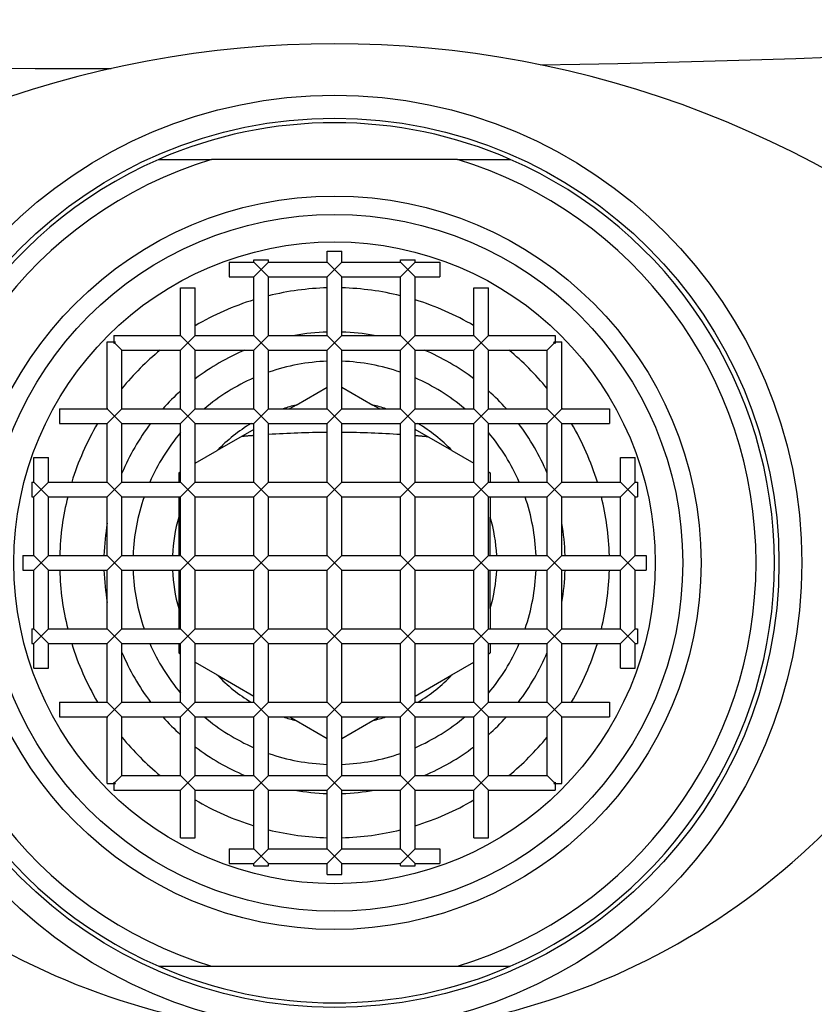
# Model space of a CAD drawing. Header units: millimetres. Extents: x 41.661 to 41.712, y 46.425 to 46.548.
# Tile 1 of 2: x 41.678 to 41.7, y 46.479 to 46.506. Entities that reach past the tile are written whole.
import ezdxf

# ---------------------------------------------------------------- set-up
doc = ezdxf.new("R2010")
doc.units = ezdxf.units.MM
doc.layers.add('SANINDUSA', color=3, linetype='Continuous')

msp = doc.modelspace()

# ---------------------------------------------------------------- linework, layer by layer
at = {"layer": 'SANINDUSA'}
for p, q in [((41.68184606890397, 46.50220964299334), (41.68328779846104, 46.50220964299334)), ((41.68999600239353, 46.50220964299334), (41.68328779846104, 46.50220964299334)), ((41.68999600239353, 46.50220964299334), (41.6914377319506, 46.50220964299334)), ((41.68644190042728, 46.49940964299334), (41.68644190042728, 46.49970964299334)), ((41.68644190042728, 46.49970964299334), (41.68684190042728, 46.49970964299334)), ((41.68684190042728, 46.49940964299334), (41.68684190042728, 46.49970964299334)), ((41.68376961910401, 46.49940964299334), (41.68444190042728, 46.49940964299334)), ((41.68376961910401, 46.49940964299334), (41.68376961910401, 46.49900964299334)), ((41.68444190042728, 46.49940964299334), (41.68444190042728, 46.49947099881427)), ((41.68444190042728, 46.49947099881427), (41.68484190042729, 46.49947099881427)), ((41.68464190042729, 46.49920964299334), (41.68444190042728, 46.49940964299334)), ((41.68484190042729, 46.49940964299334), (41.68464190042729, 46.49920964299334)), ((41.68484190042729, 46.49940964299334), (41.68484190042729, 46.49947099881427)), ((41.68484190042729, 46.49940964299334), (41.68644190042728, 46.49940964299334)), ((41.68664190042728, 46.49920964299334), (41.68644190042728, 46.49940964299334)), ((41.68684190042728, 46.49940964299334), (41.68664190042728, 46.49920964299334)), ((41.68684190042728, 46.49940964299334), (41.68844190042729, 46.49940964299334)), ((41.68844190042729, 46.49940964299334), (41.68844190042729, 46.49947099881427)), ((41.68844190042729, 46.49947099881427), (41.68884190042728, 46.49947099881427)), ((41.68864190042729, 46.49920964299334), (41.68844190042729, 46.49940964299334)), ((41.68884190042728, 46.49940964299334), (41.68864190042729, 46.49920964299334)), ((41.68884190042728, 46.49940964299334), (41.68884190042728, 46.49947099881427)), ((41.68884190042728, 46.49940964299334), (41.68951418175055, 46.49940964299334)), ((41.68951418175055, 46.49940964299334), (41.68951418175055, 46.49900964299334)), ((41.68444190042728, 46.49900964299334), (41.68464190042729, 46.49920964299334)), ((41.68464190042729, 46.49920964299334), (41.68484190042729, 46.49900964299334)), ((41.68644190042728, 46.49900964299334), (41.68664190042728, 46.49920964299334)), ((41.68664190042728, 46.49920964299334), (41.68684190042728, 46.49900964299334)), ((41.68844190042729, 46.49900964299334), (41.68864190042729, 46.49920964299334)), ((41.68864190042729, 46.49920964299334), (41.68884190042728, 46.49900964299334)), ((41.68376961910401, 46.49900964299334), (41.68444190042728, 46.49900964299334)), ((41.68444190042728, 46.49740964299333), (41.68444190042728, 46.49900964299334)), ((41.68484190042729, 46.49900964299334), (41.68644190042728, 46.49900964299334)), ((41.68484190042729, 46.49740964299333), (41.68484190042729, 46.49900964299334)), ((41.68644190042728, 46.49740964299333), (41.68644190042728, 46.49900964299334)), ((41.68684190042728, 46.49900964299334), (41.68844190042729, 46.49900964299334)), ((41.68684190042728, 46.49740964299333), (41.68684190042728, 46.49900964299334)), ((41.68844190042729, 46.49740964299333), (41.68844190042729, 46.49900964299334)), ((41.68884190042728, 46.49900964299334), (41.68951418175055, 46.49900964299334)), ((41.68884190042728, 46.49740964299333), (41.68884190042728, 46.49900964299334)), ((41.68244190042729, 46.49740964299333), (41.68244190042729, 46.49870964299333)), ((41.68244190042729, 46.49870964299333), (41.68284190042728, 46.49870964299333)), ((41.68284190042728, 46.49740964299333), (41.68284190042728, 46.49870964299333)), ((41.69044190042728, 46.49740964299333), (41.69044190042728, 46.49870964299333)), ((41.69044190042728, 46.49870964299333), (41.69084190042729, 46.49870964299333)), ((41.69084190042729, 46.49740964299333), (41.69084190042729, 46.49870964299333)), ((41.68044190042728, 46.49540964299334), (41.68044190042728, 46.49723044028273)), ((41.68044190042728, 46.49723044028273), (41.68062110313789, 46.49723044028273)), ((41.68062110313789, 46.49740964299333), (41.68244190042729, 46.49740964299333)), ((41.68062110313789, 46.49740964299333), (41.68062110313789, 46.49723044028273)), ((41.68064190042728, 46.49720964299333), (41.68062110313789, 46.49723044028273)), ((41.68062110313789, 46.49723044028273), (41.68062110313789, 46.49718884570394)), ((41.68062110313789, 46.49723044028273), (41.68066269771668, 46.49723044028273)), ((41.68062110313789, 46.49718884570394), (41.68064190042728, 46.49720964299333)), ((41.68066269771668, 46.49723044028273), (41.68064190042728, 46.49720964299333)), ((41.68064190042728, 46.49720964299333), (41.68084190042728, 46.49700964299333)), ((41.68264190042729, 46.49720964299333), (41.68244190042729, 46.49740964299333)), ((41.68244190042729, 46.49700964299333), (41.68264190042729, 46.49720964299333)), ((41.68284190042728, 46.49740964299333), (41.68264190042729, 46.49720964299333)), ((41.68264190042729, 46.49720964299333), (41.68284190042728, 46.49700964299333)), ((41.68284190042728, 46.49740964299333), (41.68444190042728, 46.49740964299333)), ((41.68464190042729, 46.49720964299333), (41.68444190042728, 46.49740964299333)), ((41.68444190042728, 46.49700964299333), (41.68464190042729, 46.49720964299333)), ((41.68484190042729, 46.49740964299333), (41.68464190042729, 46.49720964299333)), ((41.68464190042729, 46.49720964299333), (41.68484190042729, 46.49700964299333)), ((41.68484190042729, 46.49740964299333), (41.68644190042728, 46.49740964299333)), ((41.68664190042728, 46.49720964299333), (41.68644190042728, 46.49740964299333)), ((41.68644190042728, 46.49700964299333), (41.68664190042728, 46.49720964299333)), ((41.68684190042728, 46.49740964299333), (41.68664190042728, 46.49720964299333)), ((41.68664190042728, 46.49720964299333), (41.68684190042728, 46.49700964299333)), ((41.68684190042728, 46.49740964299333), (41.68844190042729, 46.49740964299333)), ((41.68864190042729, 46.49720964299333), (41.68844190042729, 46.49740964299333)), ((41.68844190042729, 46.49700964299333), (41.68864190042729, 46.49720964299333)), ((41.68884190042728, 46.49740964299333), (41.68864190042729, 46.49720964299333)), ((41.68864190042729, 46.49720964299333), (41.68884190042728, 46.49700964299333)), ((41.68884190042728, 46.49740964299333), (41.69044190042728, 46.49740964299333)), ((41.69064190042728, 46.49720964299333), (41.69044190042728, 46.49740964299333)), ((41.69044190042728, 46.49700964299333), (41.69064190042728, 46.49720964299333)), ((41.69084190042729, 46.49740964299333), (41.69064190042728, 46.49720964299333)), ((41.69064190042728, 46.49720964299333), (41.69084190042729, 46.49700964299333)), ((41.69084190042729, 46.49740964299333), (41.69266269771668, 46.49740964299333)), ((41.69244190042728, 46.49700964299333), (41.69264190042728, 46.49720964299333)), ((41.69264190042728, 46.49720964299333), (41.69262110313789, 46.49723044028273)), ((41.69262110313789, 46.49723044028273), (41.69266269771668, 46.49723044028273)), ((41.69266269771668, 46.49723044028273), (41.69264190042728, 46.49720964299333)), ((41.69264190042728, 46.49720964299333), (41.69266269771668, 46.49718884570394)), ((41.69266269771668, 46.49740964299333), (41.69266269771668, 46.49723044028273)), ((41.69266269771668, 46.49723044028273), (41.69266269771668, 46.49718884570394)), ((41.69266269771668, 46.49723044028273), (41.69284190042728, 46.49723044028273)), ((41.69284190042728, 46.49540964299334), (41.69284190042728, 46.49723044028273)), ((41.68084190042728, 46.49700964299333), (41.68244190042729, 46.49700964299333)), ((41.68084190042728, 46.49540964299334), (41.68084190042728, 46.49700964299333)), ((41.68244190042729, 46.49540964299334), (41.68244190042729, 46.49700964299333)), ((41.68284190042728, 46.49700964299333), (41.68444190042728, 46.49700964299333)), ((41.68284190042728, 46.49540964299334), (41.68284190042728, 46.49700964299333)), ((41.68444190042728, 46.49540964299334), (41.68444190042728, 46.49700964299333)), ((41.68484190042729, 46.49700964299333), (41.68644190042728, 46.49700964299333)), ((41.68484190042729, 46.49540964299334), (41.68484190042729, 46.49700964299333)), ((41.68644190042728, 46.49540964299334), (41.68644190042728, 46.49700964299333)), ((41.68684190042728, 46.49700964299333), (41.68844190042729, 46.49700964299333)), ((41.68684190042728, 46.49540964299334), (41.68684190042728, 46.49700964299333)), ((41.68844190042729, 46.49540964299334), (41.68844190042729, 46.49700964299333)), ((41.68884190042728, 46.49700964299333), (41.69044190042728, 46.49700964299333)), ((41.68884190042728, 46.49540964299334), (41.68884190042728, 46.49700964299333)), ((41.69044190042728, 46.49540964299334), (41.69044190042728, 46.49700964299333)), ((41.69084190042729, 46.49700964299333), (41.69244190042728, 46.49700964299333)), ((41.69084190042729, 46.49540964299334), (41.69084190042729, 46.49700964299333)), ((41.69244190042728, 46.49540964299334), (41.69244190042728, 46.49700964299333)), ((41.68559386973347, 46.49551203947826), (41.68644190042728, 46.49600165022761)), ((41.68684190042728, 46.49600165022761), (41.6876899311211, 46.49551203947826)), ((41.67914190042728, 46.49540964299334), (41.68044190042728, 46.49540964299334)), ((41.67914190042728, 46.49540964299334), (41.67914190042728, 46.49500964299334)), ((41.68064190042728, 46.49520964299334), (41.68044190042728, 46.49540964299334)), ((41.68084190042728, 46.49540964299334), (41.68064190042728, 46.49520964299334)), ((41.68084190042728, 46.49540964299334), (41.68244190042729, 46.49540964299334)), ((41.68264190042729, 46.49520964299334), (41.68244190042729, 46.49540964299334)), ((41.68284190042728, 46.49540964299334), (41.68264190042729, 46.49520964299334)), ((41.68284190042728, 46.49540964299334), (41.68444190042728, 46.49540964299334)), ((41.68464190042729, 46.49520964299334), (41.68444190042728, 46.49540964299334)), ((41.68484190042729, 46.49540964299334), (41.68464190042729, 46.49520964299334)), ((41.68484190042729, 46.49540964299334), (41.68644190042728, 46.49540964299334)), ((41.68559386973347, 46.49551203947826), (41.68541651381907, 46.49540964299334)), ((41.68664190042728, 46.49520964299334), (41.68644190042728, 46.49540964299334)), ((41.68684190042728, 46.49540964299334), (41.68664190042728, 46.49520964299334)), ((41.68684190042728, 46.49540964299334), (41.68844190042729, 46.49540964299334)), ((41.68786728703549, 46.49540964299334), (41.6876899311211, 46.49551203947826)), ((41.68864190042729, 46.49520964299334), (41.68844190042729, 46.49540964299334)), ((41.68884190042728, 46.49540964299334), (41.68864190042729, 46.49520964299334)), ((41.68884190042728, 46.49540964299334), (41.69044190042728, 46.49540964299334)), ((41.69064190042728, 46.49520964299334), (41.69044190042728, 46.49540964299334)), ((41.69084190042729, 46.49540964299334), (41.69064190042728, 46.49520964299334)), ((41.69084190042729, 46.49540964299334), (41.69244190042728, 46.49540964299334)), ((41.69264190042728, 46.49520964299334), (41.69244190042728, 46.49540964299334)), ((41.69284190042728, 46.49540964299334), (41.69264190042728, 46.49520964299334)), ((41.69284190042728, 46.49540964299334), (41.69414190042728, 46.49540964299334)), ((41.69414190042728, 46.49540964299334), (41.69414190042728, 46.49500964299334)), ((41.68044190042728, 46.49500964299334), (41.68064190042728, 46.49520964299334)), ((41.68064190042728, 46.49520964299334), (41.68084190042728, 46.49500964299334)), ((41.68244190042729, 46.49500964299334), (41.68264190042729, 46.49520964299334)), ((41.68264190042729, 46.49520964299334), (41.68284190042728, 46.49500964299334)), ((41.68444190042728, 46.49500964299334), (41.68464190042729, 46.49520964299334)), ((41.68464190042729, 46.49520964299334), (41.68484190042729, 46.49500964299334)), ((41.68644190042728, 46.49500964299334), (41.68664190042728, 46.49520964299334)), ((41.68664190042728, 46.49520964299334), (41.68684190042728, 46.49500964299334)), ((41.68844190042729, 46.49500964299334), (41.68864190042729, 46.49520964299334)), ((41.68864190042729, 46.49520964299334), (41.68884190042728, 46.49500964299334)), ((41.69044190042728, 46.49500964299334), (41.69064190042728, 46.49520964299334)), ((41.69064190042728, 46.49520964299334), (41.69084190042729, 46.49500964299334)), ((41.69244190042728, 46.49500964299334), (41.69264190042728, 46.49520964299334)), ((41.69264190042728, 46.49520964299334), (41.69284190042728, 46.49500964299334)), ((41.67914190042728, 46.49500964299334), (41.68044190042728, 46.49500964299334)), ((41.68044190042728, 46.49340964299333), (41.68044190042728, 46.49500964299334)), ((41.68084190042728, 46.49500964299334), (41.68244190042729, 46.49500964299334)), ((41.68084190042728, 46.49340964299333), (41.68084190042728, 46.49500964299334)), ((41.68244190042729, 46.49340964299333), (41.68244190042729, 46.49500964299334)), ((41.68284190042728, 46.49500964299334), (41.68444190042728, 46.49500964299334)), ((41.68284190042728, 46.49340964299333), (41.68284190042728, 46.49500964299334)), ((41.68444190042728, 46.49484694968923), (41.6834399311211, 46.49426846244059)), ((41.68444190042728, 46.49340964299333), (41.68444190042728, 46.49500964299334)), ((41.68484190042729, 46.49500964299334), (41.68644190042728, 46.49500964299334)), ((41.68484190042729, 46.49340964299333), (41.68484190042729, 46.49500964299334)), ((41.68644190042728, 46.49340964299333), (41.68644190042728, 46.49500964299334)), ((41.68684190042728, 46.49500964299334), (41.68844190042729, 46.49500964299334)), ((41.68684190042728, 46.49340964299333), (41.68684190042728, 46.49500964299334)), ((41.68844190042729, 46.49340964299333), (41.68844190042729, 46.49500964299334)), ((41.68884190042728, 46.49500964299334), (41.69044190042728, 46.49500964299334)), ((41.68884190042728, 46.49340964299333), (41.68884190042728, 46.49500964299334)), ((41.68984386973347, 46.49426846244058), (41.68884190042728, 46.49484694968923)), ((41.69044190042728, 46.49340964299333), (41.69044190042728, 46.49500964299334)), ((41.69084190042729, 46.49500964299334), (41.69244190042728, 46.49500964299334)), ((41.69084190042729, 46.49340964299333), (41.69084190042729, 46.49500964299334)), ((41.69244190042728, 46.49340964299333), (41.69244190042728, 46.49500964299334)), ((41.69284190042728, 46.49500964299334), (41.69414190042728, 46.49500964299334)), ((41.69284190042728, 46.49340964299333), (41.69284190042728, 46.49500964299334)), ((41.68284190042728, 46.49392318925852), (41.6834399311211, 46.49426846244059)), ((41.68984386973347, 46.49426846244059), (41.69044190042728, 46.49392318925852)), ((41.67844190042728, 46.49340964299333), (41.67844190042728, 46.4940819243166)), ((41.67844190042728, 46.4940819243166), (41.67884190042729, 46.4940819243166)), ((41.67884190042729, 46.49340964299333), (41.67884190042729, 46.4940819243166)), ((41.69444190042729, 46.49340964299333), (41.69444190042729, 46.4940819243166)), ((41.69444190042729, 46.4940819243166), (41.69484190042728, 46.4940819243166)), ((41.69484190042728, 46.49340964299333), (41.69484190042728, 46.4940819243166)), ((41.68239190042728, 46.49366338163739), (41.68244190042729, 46.49369224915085)), ((41.68239190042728, 46.49366338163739), (41.68239190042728, 46.49340964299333)), ((41.69084190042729, 46.49369224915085), (41.69089190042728, 46.49366338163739)), ((41.69089190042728, 46.49366338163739), (41.69089190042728, 46.49340964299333)), ((41.67838054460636, 46.49340964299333), (41.67844190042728, 46.49340964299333)), ((41.67838054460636, 46.49340964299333), (41.67838054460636, 46.49300964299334)), ((41.67864190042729, 46.49320964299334), (41.67844190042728, 46.49340964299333)), ((41.67844190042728, 46.49300964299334), (41.67864190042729, 46.49320964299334)), ((41.67884190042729, 46.49340964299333), (41.67864190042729, 46.49320964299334)), ((41.67864190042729, 46.49320964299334), (41.67884190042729, 46.49300964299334)), ((41.67884190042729, 46.49340964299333), (41.68044190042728, 46.49340964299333)), ((41.68064190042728, 46.49320964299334), (41.68044190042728, 46.49340964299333)), ((41.68044190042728, 46.49300964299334), (41.68064190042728, 46.49320964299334)), ((41.68084190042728, 46.49340964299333), (41.68064190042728, 46.49320964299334)), ((41.68064190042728, 46.49320964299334), (41.68084190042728, 46.49300964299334)), ((41.68084190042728, 46.49340964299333), (41.68244190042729, 46.49340964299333)), ((41.68264190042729, 46.49320964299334), (41.68244190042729, 46.49340964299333)), ((41.68244190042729, 46.49300964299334), (41.68264190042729, 46.49320964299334)), ((41.68284190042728, 46.49340964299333), (41.68264190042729, 46.49320964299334)), ((41.68264190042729, 46.49320964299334), (41.68284190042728, 46.49300964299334)), ((41.68284190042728, 46.49340964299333), (41.68444190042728, 46.49340964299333)), ((41.68464190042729, 46.49320964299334), (41.68444190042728, 46.49340964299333)), ((41.68444190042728, 46.49300964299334), (41.68464190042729, 46.49320964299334)), ((41.68484190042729, 46.49340964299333), (41.68464190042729, 46.49320964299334)), ((41.68464190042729, 46.49320964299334), (41.68484190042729, 46.49300964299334)), ((41.68484190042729, 46.49340964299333), (41.68644190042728, 46.49340964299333)), ((41.68664190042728, 46.49320964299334), (41.68644190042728, 46.49340964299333)), ((41.68644190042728, 46.49300964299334), (41.68664190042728, 46.49320964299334)), ((41.68684190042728, 46.49340964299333), (41.68664190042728, 46.49320964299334)), ((41.68664190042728, 46.49320964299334), (41.68684190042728, 46.49300964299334)), ((41.68684190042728, 46.49340964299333), (41.68844190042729, 46.49340964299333)), ((41.68864190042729, 46.49320964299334), (41.68844190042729, 46.49340964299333)), ((41.68844190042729, 46.49300964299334), (41.68864190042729, 46.49320964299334)), ((41.68884190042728, 46.49340964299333), (41.68864190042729, 46.49320964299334)), ((41.68864190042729, 46.49320964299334), (41.68884190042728, 46.49300964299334)), ((41.68884190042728, 46.49340964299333), (41.69044190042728, 46.49340964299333)), ((41.69064190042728, 46.49320964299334), (41.69044190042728, 46.49340964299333)), ((41.69044190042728, 46.49300964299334), (41.69064190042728, 46.49320964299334)), ((41.69084190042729, 46.49340964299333), (41.69064190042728, 46.49320964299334)), ((41.69064190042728, 46.49320964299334), (41.69084190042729, 46.49300964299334)), ((41.69084190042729, 46.49340964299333), (41.69244190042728, 46.49340964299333)), ((41.69264190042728, 46.49320964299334), (41.69244190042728, 46.49340964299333)), ((41.69244190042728, 46.49300964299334), (41.69264190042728, 46.49320964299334)), ((41.69284190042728, 46.49340964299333), (41.69264190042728, 46.49320964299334)), ((41.69264190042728, 46.49320964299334), (41.69284190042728, 46.49300964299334)), ((41.69284190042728, 46.49340964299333), (41.69444190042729, 46.49340964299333)), ((41.69464190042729, 46.49320964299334), (41.69444190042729, 46.49340964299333)), ((41.69444190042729, 46.49300964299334), (41.69464190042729, 46.49320964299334)), ((41.69484190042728, 46.49340964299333), (41.69464190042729, 46.49320964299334)), ((41.69464190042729, 46.49320964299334), (41.69484190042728, 46.49300964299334)), ((41.69484190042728, 46.49340964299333), (41.69490325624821, 46.49340964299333)), ((41.69490325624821, 46.49340964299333), (41.69490325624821, 46.49300964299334)), ((41.67838054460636, 46.49300964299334), (41.67844190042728, 46.49300964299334)), ((41.67844190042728, 46.49140964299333), (41.67844190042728, 46.49300964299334)), ((41.67884190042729, 46.49300964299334), (41.68044190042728, 46.49300964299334)), ((41.67884190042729, 46.49140964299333), (41.67884190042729, 46.49300964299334)), ((41.68044190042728, 46.49140964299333), (41.68044190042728, 46.49300964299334)), ((41.68084190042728, 46.49300964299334), (41.68244190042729, 46.49300964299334)), ((41.68084190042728, 46.49140964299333), (41.68084190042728, 46.49300964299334)), ((41.68239190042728, 46.49300964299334), (41.68239190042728, 46.49245322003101)), ((41.68244190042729, 46.49140964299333), (41.68244190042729, 46.49300964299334)), ((41.68284190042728, 46.49300964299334), (41.68444190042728, 46.49300964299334)), ((41.68284190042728, 46.49140964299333), (41.68284190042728, 46.49300964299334)), ((41.68444190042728, 46.49140964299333), (41.68444190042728, 46.49300964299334)), ((41.68484190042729, 46.49300964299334), (41.68644190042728, 46.49300964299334)), ((41.68484190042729, 46.49140964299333), (41.68484190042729, 46.49300964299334)), ((41.68644190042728, 46.49140964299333), (41.68644190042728, 46.49300964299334)), ((41.68684190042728, 46.49300964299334), (41.68844190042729, 46.49300964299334)), ((41.68684190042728, 46.49140964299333), (41.68684190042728, 46.49300964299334)), ((41.68844190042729, 46.49140964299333), (41.68844190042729, 46.49300964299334)), ((41.68884190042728, 46.49300964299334), (41.69044190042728, 46.49300964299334)), ((41.68884190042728, 46.49140964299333), (41.68884190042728, 46.49300964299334)), ((41.69044190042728, 46.49140964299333), (41.69044190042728, 46.49300964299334)), ((41.69084190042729, 46.49300964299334), (41.69244190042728, 46.49300964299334)), ((41.69084190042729, 46.49140964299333), (41.69084190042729, 46.49300964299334)), ((41.69089190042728, 46.49300964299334), (41.69089190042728, 46.492453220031)), ((41.69244190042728, 46.49140964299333), (41.69244190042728, 46.49300964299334)), ((41.69284190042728, 46.49300964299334), (41.69444190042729, 46.49300964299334)), ((41.69284190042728, 46.49140964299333), (41.69284190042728, 46.49300964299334)), ((41.69444190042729, 46.49140964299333), (41.69444190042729, 46.49300964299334)), ((41.69484190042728, 46.49300964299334), (41.69490325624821, 46.49300964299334)), ((41.69484190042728, 46.49140964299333), (41.69484190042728, 46.49300964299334)), ((41.68239190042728, 46.492453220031), (41.68239190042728, 46.49140964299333)), ((41.69089190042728, 46.49140964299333), (41.69089190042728, 46.492453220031)), ((41.67814190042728, 46.49140964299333), (41.67844190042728, 46.49140964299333)), ((41.67814190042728, 46.49140964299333), (41.67814190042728, 46.49100964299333)), ((41.67864190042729, 46.49120964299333), (41.67844190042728, 46.49140964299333)), ((41.67884190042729, 46.49140964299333), (41.67864190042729, 46.49120964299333)), ((41.67884190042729, 46.49140964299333), (41.68044190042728, 46.49140964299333)), ((41.68064190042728, 46.49120964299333), (41.68044190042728, 46.49140964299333)), ((41.68084190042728, 46.49140964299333), (41.68064190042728, 46.49120964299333)), ((41.68084190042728, 46.49140964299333), (41.68244190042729, 46.49140964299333)), ((41.68264190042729, 46.49120964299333), (41.68244190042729, 46.49140964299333)), ((41.68284190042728, 46.49140964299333), (41.68264190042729, 46.49120964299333)), ((41.68284190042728, 46.49140964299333), (41.68444190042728, 46.49140964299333)), ((41.68464190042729, 46.49120964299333), (41.68444190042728, 46.49140964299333)), ((41.68484190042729, 46.49140964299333), (41.68464190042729, 46.49120964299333)), ((41.68484190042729, 46.49140964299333), (41.68644190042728, 46.49140964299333)), ((41.68664190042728, 46.49120964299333), (41.68644190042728, 46.49140964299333)), ((41.68684190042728, 46.49140964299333), (41.68664190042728, 46.49120964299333)), ((41.68684190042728, 46.49140964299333), (41.68844190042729, 46.49140964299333)), ((41.68864190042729, 46.49120964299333), (41.68844190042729, 46.49140964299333)), ((41.68884190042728, 46.49140964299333), (41.68864190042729, 46.49120964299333)), ((41.68884190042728, 46.49140964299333), (41.69044190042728, 46.49140964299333)), ((41.69064190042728, 46.49120964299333), (41.69044190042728, 46.49140964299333)), ((41.69084190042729, 46.49140964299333), (41.69064190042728, 46.49120964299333)), ((41.69084190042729, 46.49140964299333), (41.69244190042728, 46.49140964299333)), ((41.69264190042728, 46.49120964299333), (41.69244190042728, 46.49140964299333)), ((41.69284190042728, 46.49140964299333), (41.69264190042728, 46.49120964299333)), ((41.69284190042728, 46.49140964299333), (41.69444190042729, 46.49140964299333)), ((41.69464190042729, 46.49120964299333), (41.69444190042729, 46.49140964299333)), ((41.69484190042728, 46.49140964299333), (41.69464190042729, 46.49120964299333)), ((41.69484190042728, 46.49140964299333), (41.69514190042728, 46.49140964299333)), ((41.69514190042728, 46.49140964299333), (41.69514190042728, 46.49100964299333)), ((41.67844190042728, 46.49100964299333), (41.67864190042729, 46.49120964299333)), ((41.67864190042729, 46.49120964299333), (41.67884190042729, 46.49100964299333)), ((41.68044190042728, 46.49100964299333), (41.68064190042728, 46.49120964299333)), ((41.68064190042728, 46.49120964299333), (41.68084190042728, 46.49100964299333)), ((41.68244190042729, 46.49100964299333), (41.68264190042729, 46.49120964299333)), ((41.68264190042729, 46.49120964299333), (41.68284190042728, 46.49100964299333)), ((41.68444190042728, 46.49100964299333), (41.68464190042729, 46.49120964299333)), ((41.68464190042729, 46.49120964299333), (41.68484190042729, 46.49100964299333)), ((41.68644190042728, 46.49100964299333), (41.68664190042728, 46.49120964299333)), ((41.68664190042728, 46.49120964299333), (41.68684190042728, 46.49100964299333)), ((41.68844190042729, 46.49100964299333), (41.68864190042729, 46.49120964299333)), ((41.68864190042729, 46.49120964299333), (41.68884190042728, 46.49100964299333)), ((41.69044190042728, 46.49100964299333), (41.69064190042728, 46.49120964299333)), ((41.69064190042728, 46.49120964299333), (41.69084190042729, 46.49100964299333)), ((41.69244190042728, 46.49100964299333), (41.69264190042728, 46.49120964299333)), ((41.69264190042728, 46.49120964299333), (41.69284190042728, 46.49100964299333)), ((41.69444190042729, 46.49100964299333), (41.69464190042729, 46.49120964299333)), ((41.69464190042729, 46.49120964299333), (41.69484190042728, 46.49100964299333)), ((41.67814190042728, 46.49100964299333), (41.67844190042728, 46.49100964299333)), ((41.67844190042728, 46.48940964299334), (41.67844190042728, 46.49100964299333)), ((41.67884190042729, 46.49100964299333), (41.68044190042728, 46.49100964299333)), ((41.67884190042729, 46.48940964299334), (41.67884190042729, 46.49100964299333)), ((41.68044190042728, 46.48940964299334), (41.68044190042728, 46.49100964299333)), ((41.68084190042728, 46.49100964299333), (41.68244190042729, 46.49100964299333)), ((41.68084190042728, 46.48940964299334), (41.68084190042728, 46.49100964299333)), ((41.68239190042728, 46.49100964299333), (41.68239190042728, 46.48996606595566)), ((41.68244190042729, 46.48940964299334), (41.68244190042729, 46.49100964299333)), ((41.68284190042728, 46.49100964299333), (41.68444190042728, 46.49100964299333)), ((41.68284190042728, 46.48940964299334), (41.68284190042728, 46.49100964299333)), ((41.68444190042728, 46.48940964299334), (41.68444190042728, 46.49100964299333)), ((41.68484190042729, 46.49100964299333), (41.68644190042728, 46.49100964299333)), ((41.68484190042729, 46.48940964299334), (41.68484190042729, 46.49100964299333)), ((41.68644190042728, 46.48940964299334), (41.68644190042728, 46.49100964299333)), ((41.68684190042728, 46.49100964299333), (41.68844190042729, 46.49100964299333)), ((41.68684190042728, 46.48940964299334), (41.68684190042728, 46.49100964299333)), ((41.68844190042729, 46.48940964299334), (41.68844190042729, 46.49100964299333)), ((41.68884190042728, 46.49100964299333), (41.69044190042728, 46.49100964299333)), ((41.68884190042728, 46.48940964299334), (41.68884190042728, 46.49100964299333)), ((41.69044190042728, 46.48940964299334), (41.69044190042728, 46.49100964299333)), ((41.69084190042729, 46.49100964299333), (41.69244190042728, 46.49100964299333)), ((41.69084190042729, 46.48940964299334), (41.69084190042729, 46.49100964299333)), ((41.69089190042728, 46.48996606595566), (41.69089190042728, 46.49100964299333)), ((41.69244190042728, 46.48940964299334), (41.69244190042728, 46.49100964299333)), ((41.69284190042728, 46.49100964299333), (41.69444190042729, 46.49100964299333)), ((41.69284190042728, 46.48940964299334), (41.69284190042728, 46.49100964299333)), ((41.69444190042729, 46.48940964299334), (41.69444190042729, 46.49100964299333)), ((41.69484190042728, 46.49100964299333), (41.69514190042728, 46.49100964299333)), ((41.69484190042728, 46.48940964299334), (41.69484190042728, 46.49100964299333)), ((41.68239190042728, 46.48996606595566), (41.68239190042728, 46.48940964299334)), ((41.69089190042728, 46.48996606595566), (41.69089190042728, 46.48940964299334)), ((41.67838054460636, 46.48940964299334), (41.67844190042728, 46.48940964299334)), ((41.67838054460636, 46.48940964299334), (41.67838054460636, 46.48900964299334)), ((41.67864190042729, 46.48920964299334), (41.67844190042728, 46.48940964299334)), ((41.67844190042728, 46.48900964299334), (41.67864190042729, 46.48920964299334)), ((41.67884190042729, 46.48940964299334), (41.67864190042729, 46.48920964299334)), ((41.67864190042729, 46.48920964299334), (41.67884190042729, 46.48900964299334)), ((41.67884190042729, 46.48940964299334), (41.68044190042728, 46.48940964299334)), ((41.68064190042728, 46.48920964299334), (41.68044190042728, 46.48940964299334)), ((41.68044190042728, 46.48900964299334), (41.68064190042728, 46.48920964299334)), ((41.68084190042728, 46.48940964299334), (41.68064190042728, 46.48920964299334)), ((41.68064190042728, 46.48920964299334), (41.68084190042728, 46.48900964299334)), ((41.68084190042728, 46.48940964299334), (41.68244190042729, 46.48940964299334)), ((41.68264190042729, 46.48920964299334), (41.68244190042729, 46.48940964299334)), ((41.68244190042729, 46.48900964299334), (41.68264190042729, 46.48920964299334)), ((41.68284190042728, 46.48940964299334), (41.68264190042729, 46.48920964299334)), ((41.68264190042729, 46.48920964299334), (41.68284190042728, 46.48900964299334)), ((41.68284190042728, 46.48940964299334), (41.68444190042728, 46.48940964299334)), ((41.68464190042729, 46.48920964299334), (41.68444190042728, 46.48940964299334)), ((41.68444190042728, 46.48900964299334), (41.68464190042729, 46.48920964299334)), ((41.68484190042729, 46.48940964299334), (41.68464190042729, 46.48920964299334)), ((41.68464190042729, 46.48920964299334), (41.68484190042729, 46.48900964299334)), ((41.68484190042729, 46.48940964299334), (41.68644190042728, 46.48940964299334)), ((41.68664190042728, 46.48920964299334), (41.68644190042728, 46.48940964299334)), ((41.68644190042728, 46.48900964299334), (41.68664190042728, 46.48920964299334)), ((41.68684190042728, 46.48940964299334), (41.68664190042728, 46.48920964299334)), ((41.68664190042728, 46.48920964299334), (41.68684190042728, 46.48900964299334)), ((41.68684190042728, 46.48940964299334), (41.68844190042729, 46.48940964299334)), ((41.68864190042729, 46.48920964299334), (41.68844190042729, 46.48940964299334)), ((41.68844190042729, 46.48900964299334), (41.68864190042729, 46.48920964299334)), ((41.68884190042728, 46.48940964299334), (41.68864190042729, 46.48920964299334)), ((41.68864190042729, 46.48920964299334), (41.68884190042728, 46.48900964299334)), ((41.68884190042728, 46.48940964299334), (41.69044190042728, 46.48940964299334)), ((41.69064190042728, 46.48920964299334), (41.69044190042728, 46.48940964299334)), ((41.69044190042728, 46.48900964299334), (41.69064190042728, 46.48920964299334)), ((41.69084190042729, 46.48940964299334), (41.69064190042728, 46.48920964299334)), ((41.69064190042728, 46.48920964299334), (41.69084190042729, 46.48900964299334)), ((41.69084190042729, 46.48940964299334), (41.69244190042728, 46.48940964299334)), ((41.69264190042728, 46.48920964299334), (41.69244190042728, 46.48940964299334)), ((41.69244190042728, 46.48900964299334), (41.69264190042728, 46.48920964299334)), ((41.69284190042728, 46.48940964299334), (41.69264190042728, 46.48920964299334)), ((41.69264190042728, 46.48920964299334), (41.69284190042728, 46.48900964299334)), ((41.69284190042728, 46.48940964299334), (41.69444190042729, 46.48940964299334)), ((41.69464190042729, 46.48920964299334), (41.69444190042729, 46.48940964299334)), ((41.69444190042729, 46.48900964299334), (41.69464190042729, 46.48920964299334)), ((41.69484190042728, 46.48940964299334), (41.69464190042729, 46.48920964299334)), ((41.69464190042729, 46.48920964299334), (41.69484190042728, 46.48900964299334)), ((41.69484190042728, 46.48940964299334), (41.69490325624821, 46.48940964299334)), ((41.69490325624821, 46.48940964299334), (41.69490325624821, 46.48900964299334)), ((41.67838054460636, 46.48900964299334), (41.67844190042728, 46.48900964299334)), ((41.67844190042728, 46.48833736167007), (41.67844190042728, 46.48900964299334)), ((41.67884190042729, 46.48900964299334), (41.68044190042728, 46.48900964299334)), ((41.67884190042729, 46.48833736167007), (41.67884190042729, 46.48900964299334)), ((41.68044190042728, 46.48740964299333), (41.68044190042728, 46.48900964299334)), ((41.68084190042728, 46.48900964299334), (41.68244190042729, 46.48900964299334)), ((41.68084190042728, 46.48740964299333), (41.68084190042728, 46.48900964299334)), ((41.68239190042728, 46.48900964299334), (41.68239190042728, 46.48875590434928)), ((41.68244190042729, 46.48740964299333), (41.68244190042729, 46.48900964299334)), ((41.68284190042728, 46.48900964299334), (41.68444190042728, 46.48900964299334)), ((41.68284190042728, 46.48740964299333), (41.68284190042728, 46.48900964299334)), ((41.68444190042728, 46.48740964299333), (41.68444190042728, 46.48900964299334)), ((41.68484190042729, 46.48900964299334), (41.68644190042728, 46.48900964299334)), ((41.68484190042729, 46.48740964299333), (41.68484190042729, 46.48900964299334)), ((41.68644190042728, 46.48740964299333), (41.68644190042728, 46.48900964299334)), ((41.68684190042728, 46.48900964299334), (41.68844190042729, 46.48900964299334)), ((41.68684190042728, 46.48740964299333), (41.68684190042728, 46.48900964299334)), ((41.68844190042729, 46.48740964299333), (41.68844190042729, 46.48900964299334)), ((41.68884190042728, 46.48900964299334), (41.69044190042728, 46.48900964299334)), ((41.68884190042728, 46.48740964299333), (41.68884190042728, 46.48900964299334)), ((41.69044190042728, 46.48740964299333), (41.69044190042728, 46.48900964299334)), ((41.69084190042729, 46.48900964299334), (41.69244190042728, 46.48900964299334)), ((41.69084190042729, 46.48740964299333), (41.69084190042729, 46.48900964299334)), ((41.69089190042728, 46.48900964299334), (41.69089190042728, 46.48875590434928)), ((41.69244190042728, 46.48740964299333), (41.69244190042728, 46.48900964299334)), ((41.69284190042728, 46.48900964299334), (41.69444190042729, 46.48900964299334)), ((41.69284190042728, 46.48740964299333), (41.69284190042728, 46.48900964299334)), ((41.69444190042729, 46.48833736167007), (41.69444190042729, 46.48900964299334)), ((41.69484190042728, 46.48900964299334), (41.69490325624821, 46.48900964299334)), ((41.69484190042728, 46.48833736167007), (41.69484190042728, 46.48900964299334)), ((41.68239190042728, 46.48875590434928), (41.68244190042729, 46.48872703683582)), ((41.69084190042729, 46.48872703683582), (41.69089190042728, 46.48875590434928)), ((41.68284190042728, 46.48849609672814), (41.6834399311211, 46.48815082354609)), ((41.68984386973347, 46.48815082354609), (41.69044190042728, 46.48849609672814)), ((41.67844190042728, 46.48833736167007), (41.67884190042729, 46.48833736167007)), ((41.6834399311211, 46.48815082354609), (41.68444190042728, 46.48757233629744)), ((41.68884190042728, 46.48757233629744), (41.68984386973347, 46.48815082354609)), ((41.69444190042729, 46.48833736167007), (41.69484190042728, 46.48833736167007)), ((41.67914190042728, 46.48740964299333), (41.68044190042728, 46.48740964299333)), ((41.67914190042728, 46.48740964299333), (41.67914190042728, 46.48700964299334)), ((41.68064190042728, 46.48720964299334), (41.68044190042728, 46.48740964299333)), ((41.68084190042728, 46.48740964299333), (41.68064190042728, 46.48720964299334)), ((41.68084190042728, 46.48740964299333), (41.68244190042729, 46.48740964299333)), ((41.68264190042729, 46.48720964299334), (41.68244190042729, 46.48740964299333)), ((41.68284190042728, 46.48740964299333), (41.68264190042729, 46.48720964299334)), ((41.68284190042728, 46.48740964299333), (41.68444190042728, 46.48740964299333)), ((41.68464190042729, 46.48720964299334), (41.68444190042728, 46.48740964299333)), ((41.68484190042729, 46.48740964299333), (41.68464190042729, 46.48720964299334)), ((41.68484190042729, 46.48740964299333), (41.68644190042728, 46.48740964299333)), ((41.68664190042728, 46.48720964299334), (41.68644190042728, 46.48740964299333)), ((41.68684190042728, 46.48740964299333), (41.68664190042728, 46.48720964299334)), ((41.68684190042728, 46.48740964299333), (41.68844190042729, 46.48740964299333)), ((41.68864190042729, 46.48720964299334), (41.68844190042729, 46.48740964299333)), ((41.68884190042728, 46.48740964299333), (41.68864190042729, 46.48720964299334)), ((41.68884190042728, 46.48740964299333), (41.69044190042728, 46.48740964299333)), ((41.69064190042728, 46.48720964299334), (41.69044190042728, 46.48740964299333)), ((41.69084190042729, 46.48740964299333), (41.69064190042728, 46.48720964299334)), ((41.69084190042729, 46.48740964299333), (41.69244190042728, 46.48740964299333)), ((41.69264190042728, 46.48720964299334), (41.69244190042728, 46.48740964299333)), ((41.69284190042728, 46.48740964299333), (41.69264190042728, 46.48720964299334)), ((41.69284190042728, 46.48740964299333), (41.69414190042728, 46.48740964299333)), ((41.69414190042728, 46.48740964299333), (41.69414190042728, 46.48700964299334)), ((41.67914190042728, 46.48700964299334), (41.68044190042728, 46.48700964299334)), ((41.68044190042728, 46.48700964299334), (41.68064190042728, 46.48720964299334)), ((41.68044190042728, 46.48518884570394), (41.68044190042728, 46.48700964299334)), ((41.68064190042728, 46.48720964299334), (41.68084190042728, 46.48700964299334)), ((41.68084190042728, 46.48700964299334), (41.68244190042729, 46.48700964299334)), ((41.68084190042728, 46.48540964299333), (41.68084190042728, 46.48700964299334)), ((41.68244190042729, 46.48700964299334), (41.68264190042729, 46.48720964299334)), ((41.68244190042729, 46.48540964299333), (41.68244190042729, 46.48700964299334)), ((41.68264190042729, 46.48720964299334), (41.68284190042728, 46.48700964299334)), ((41.68284190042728, 46.48700964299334), (41.68444190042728, 46.48700964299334)), ((41.68284190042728, 46.48540964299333), (41.68284190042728, 46.48700964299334)), ((41.68444190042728, 46.48700964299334), (41.68464190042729, 46.48720964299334)), ((41.68444190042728, 46.48540964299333), (41.68444190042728, 46.48700964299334)), ((41.68464190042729, 46.48720964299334), (41.68484190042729, 46.48700964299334)), ((41.68484190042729, 46.48700964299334), (41.68644190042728, 46.48700964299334)), ((41.68484190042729, 46.48540964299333), (41.68484190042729, 46.48700964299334)), ((41.68541651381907, 46.48700964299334), (41.68559386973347, 46.48690724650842)), ((41.68644190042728, 46.48700964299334), (41.68664190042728, 46.48720964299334)), ((41.68644190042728, 46.48540964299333), (41.68644190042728, 46.48700964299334)), ((41.68664190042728, 46.48720964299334), (41.68684190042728, 46.48700964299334)), ((41.68684190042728, 46.48700964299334), (41.68844190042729, 46.48700964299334)), ((41.68684190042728, 46.48540964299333), (41.68684190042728, 46.48700964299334)), ((41.6876899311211, 46.48690724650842), (41.68786728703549, 46.48700964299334)), ((41.68844190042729, 46.48700964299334), (41.68864190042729, 46.48720964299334)), ((41.68844190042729, 46.48540964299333), (41.68844190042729, 46.48700964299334)), ((41.68864190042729, 46.48720964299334), (41.68884190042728, 46.48700964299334)), ((41.68884190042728, 46.48700964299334), (41.69044190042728, 46.48700964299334)), ((41.68884190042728, 46.48540964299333), (41.68884190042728, 46.48700964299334)), ((41.69044190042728, 46.48700964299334), (41.69064190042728, 46.48720964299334)), ((41.69044190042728, 46.48540964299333), (41.69044190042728, 46.48700964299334)), ((41.69064190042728, 46.48720964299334), (41.69084190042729, 46.48700964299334)), ((41.69084190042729, 46.48700964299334), (41.69244190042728, 46.48700964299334)), ((41.69084190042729, 46.48540964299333), (41.69084190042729, 46.48700964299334)), ((41.69244190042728, 46.48700964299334), (41.69264190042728, 46.48720964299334)), ((41.69244190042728, 46.48540964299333), (41.69244190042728, 46.48700964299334)), ((41.69264190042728, 46.48720964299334), (41.69284190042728, 46.48700964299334)), ((41.69284190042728, 46.48700964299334), (41.69414190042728, 46.48700964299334)), ((41.69284190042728, 46.48518884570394), (41.69284190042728, 46.48700964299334)), ((41.68559386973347, 46.48690724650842), (41.68644190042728, 46.48641763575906)), ((41.68684190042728, 46.48641763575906), (41.6876899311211, 46.48690724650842)), ((41.68084190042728, 46.48540964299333), (41.68064190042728, 46.48520964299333)), ((41.68084190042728, 46.48540964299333), (41.68244190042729, 46.48540964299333)), ((41.68264190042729, 46.48520964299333), (41.68244190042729, 46.48540964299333)), ((41.68284190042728, 46.48540964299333), (41.68264190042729, 46.48520964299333)), ((41.68284190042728, 46.48540964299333), (41.68444190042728, 46.48540964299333)), ((41.68464190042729, 46.48520964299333), (41.68444190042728, 46.48540964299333)), ((41.68484190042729, 46.48540964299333), (41.68464190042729, 46.48520964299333)), ((41.68484190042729, 46.48540964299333), (41.68644190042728, 46.48540964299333)), ((41.68664190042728, 46.48520964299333), (41.68644190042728, 46.48540964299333)), ((41.68684190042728, 46.48540964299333), (41.68664190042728, 46.48520964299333)), ((41.68684190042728, 46.48540964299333), (41.68844190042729, 46.48540964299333)), ((41.68864190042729, 46.48520964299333), (41.68844190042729, 46.48540964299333)), ((41.68884190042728, 46.48540964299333), (41.68864190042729, 46.48520964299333)), ((41.68884190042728, 46.48540964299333), (41.69044190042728, 46.48540964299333)), ((41.69064190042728, 46.48520964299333), (41.69044190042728, 46.48540964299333)), ((41.69084190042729, 46.48540964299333), (41.69064190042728, 46.48520964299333)), ((41.69084190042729, 46.48540964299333), (41.69244190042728, 46.48540964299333)), ((41.69264190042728, 46.48520964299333), (41.69244190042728, 46.48540964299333)), ((41.68044190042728, 46.48518884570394), (41.68062110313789, 46.48518884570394)), ((41.68064190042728, 46.48520964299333), (41.68062110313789, 46.48523044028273)), ((41.68062110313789, 46.48523044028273), (41.68062110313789, 46.48518884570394)), ((41.68062110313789, 46.48518884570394), (41.68064190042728, 46.48520964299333)), ((41.68062110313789, 46.48518884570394), (41.68062110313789, 46.48500964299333)), ((41.68062110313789, 46.48518884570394), (41.68066269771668, 46.48518884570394)), ((41.68064190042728, 46.48520964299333), (41.68066269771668, 46.48518884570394)), ((41.68244190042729, 46.48500964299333), (41.68264190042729, 46.48520964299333)), ((41.68264190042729, 46.48520964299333), (41.68284190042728, 46.48500964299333)), ((41.68444190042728, 46.48500964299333), (41.68464190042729, 46.48520964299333)), ((41.68464190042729, 46.48520964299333), (41.68484190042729, 46.48500964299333)), ((41.68644190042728, 46.48500964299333), (41.68664190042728, 46.48520964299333)), ((41.68664190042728, 46.48520964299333), (41.68684190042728, 46.48500964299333)), ((41.68844190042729, 46.48500964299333), (41.68864190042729, 46.48520964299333)), ((41.68864190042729, 46.48520964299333), (41.68884190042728, 46.48500964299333)), ((41.69044190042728, 46.48500964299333), (41.69064190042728, 46.48520964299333)), ((41.69064190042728, 46.48520964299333), (41.69084190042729, 46.48500964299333)), ((41.69262110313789, 46.48518884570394), (41.69264190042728, 46.48520964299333)), ((41.69262110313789, 46.48518884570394), (41.69266269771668, 46.48518884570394)), ((41.69266269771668, 46.48523044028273), (41.69264190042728, 46.48520964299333)), ((41.69264190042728, 46.48520964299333), (41.69266269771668, 46.48518884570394)), ((41.69266269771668, 46.48523044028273), (41.69266269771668, 46.48518884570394)), ((41.69266269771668, 46.48518884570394), (41.69266269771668, 46.48500964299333)), ((41.69266269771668, 46.48518884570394), (41.69284190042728, 46.48518884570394)), ((41.68062110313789, 46.48500964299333), (41.68244190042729, 46.48500964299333)), ((41.68244190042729, 46.48370964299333), (41.68244190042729, 46.48500964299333)), ((41.68284190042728, 46.48500964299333), (41.68444190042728, 46.48500964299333)), ((41.68284190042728, 46.48370964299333), (41.68284190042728, 46.48500964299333)), ((41.68444190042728, 46.48340964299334), (41.68444190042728, 46.48500964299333)), ((41.68484190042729, 46.48500964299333), (41.68644190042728, 46.48500964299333)), ((41.68484190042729, 46.48340964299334), (41.68484190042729, 46.48500964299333)), ((41.68644190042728, 46.48340964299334), (41.68644190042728, 46.48500964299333)), ((41.68684190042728, 46.48500964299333), (41.68844190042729, 46.48500964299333)), ((41.68684190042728, 46.48340964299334), (41.68684190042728, 46.48500964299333)), ((41.68844190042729, 46.48340964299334), (41.68844190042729, 46.48500964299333)), ((41.68884190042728, 46.48500964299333), (41.69044190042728, 46.48500964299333)), ((41.68884190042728, 46.48340964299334), (41.68884190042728, 46.48500964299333)), ((41.69044190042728, 46.48370964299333), (41.69044190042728, 46.48500964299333)), ((41.69084190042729, 46.48500964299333), (41.69266269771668, 46.48500964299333)), ((41.69084190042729, 46.48370964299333), (41.69084190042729, 46.48500964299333)), ((41.68244190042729, 46.48370964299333), (41.68284190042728, 46.48370964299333)), ((41.69044190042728, 46.48370964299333), (41.69084190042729, 46.48370964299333)), ((41.68376961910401, 46.48340964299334), (41.68444190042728, 46.48340964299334)), ((41.68376961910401, 46.48340964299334), (41.68376961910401, 46.48300964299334)), ((41.68464190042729, 46.48320964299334), (41.68444190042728, 46.48340964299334)), ((41.68484190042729, 46.48340964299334), (41.68464190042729, 46.48320964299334)), ((41.68484190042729, 46.48340964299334), (41.68644190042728, 46.48340964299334)), ((41.68664190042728, 46.48320964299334), (41.68644190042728, 46.48340964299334)), ((41.68684190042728, 46.48340964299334), (41.68664190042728, 46.48320964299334)), ((41.68684190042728, 46.48340964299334), (41.68844190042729, 46.48340964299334)), ((41.68864190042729, 46.48320964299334), (41.68844190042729, 46.48340964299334)), ((41.68884190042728, 46.48340964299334), (41.68864190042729, 46.48320964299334)), ((41.68884190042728, 46.48340964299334), (41.68951418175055, 46.48340964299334)), ((41.68951418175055, 46.48340964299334), (41.68951418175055, 46.48300964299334)), ((41.68376961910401, 46.48300964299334), (41.68444190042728, 46.48300964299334)), ((41.68444190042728, 46.48300964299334), (41.68464190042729, 46.48320964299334)), ((41.68444190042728, 46.48294828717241), (41.68444190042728, 46.48300964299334)), ((41.68464190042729, 46.48320964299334), (41.68484190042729, 46.48300964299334)), ((41.68484190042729, 46.48300964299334), (41.68644190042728, 46.48300964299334)), ((41.68484190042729, 46.48294828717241), (41.68484190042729, 46.48300964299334)), ((41.68644190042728, 46.48300964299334), (41.68664190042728, 46.48320964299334)), ((41.68644190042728, 46.48270964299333), (41.68644190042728, 46.48300964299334)), ((41.68664190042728, 46.48320964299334), (41.68684190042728, 46.48300964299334)), ((41.68684190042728, 46.48300964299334), (41.68844190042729, 46.48300964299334)), ((41.68684190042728, 46.48270964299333), (41.68684190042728, 46.48300964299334)), ((41.68844190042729, 46.48300964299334), (41.68864190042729, 46.48320964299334)), ((41.68844190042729, 46.48294828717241), (41.68844190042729, 46.48300964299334)), ((41.68864190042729, 46.48320964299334), (41.68884190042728, 46.48300964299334)), ((41.68884190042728, 46.48300964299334), (41.68951418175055, 46.48300964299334)), ((41.68884190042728, 46.48294828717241), (41.68884190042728, 46.48300964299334)), ((41.68444190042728, 46.48294828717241), (41.68484190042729, 46.48294828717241)), ((41.68644190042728, 46.48270964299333), (41.68684190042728, 46.48270964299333)), ((41.68844190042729, 46.48294828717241), (41.68884190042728, 46.48294828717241)), ((41.68184606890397, 46.48020964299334), (41.68328779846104, 46.48020964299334)), ((41.68328779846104, 46.48020964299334), (41.68999600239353, 46.48020964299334)), ((41.68999600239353, 46.48020964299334), (41.6914377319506, 46.48020964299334))]:
    msp.add_line(p, q, dxfattribs=at)
for radius in [0.01275, 0.012125, 0.01, 0.0095, 0.00875]:
    msp.add_circle((41.68664190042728, 46.49120964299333), radius, dxfattribs=at)
for centre, radius, start, end in [((41.68664190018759, 46.47750382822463), 0.02785572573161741, 46.8226858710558, 133.1773106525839), ((41.68664190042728, 46.49120964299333), 0.012, 66.4435356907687, 113.5564643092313), ((41.68664190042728, 46.49120964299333), 0.012, 113.5564643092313, 246.4435356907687), ((41.68664190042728, 46.49120964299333), 0.0115, 106.9574262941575, 253.0425737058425), ((41.68664190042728, 46.49120964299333), 0.0115, 286.9574262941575, 73.0425737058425), ((41.68664190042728, 46.49120964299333), 0.012, 293.5564643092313, 66.4435356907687), ((41.68664190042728, 46.49120964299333), 0.0075, 91.52806859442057, 103.8865403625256), ((41.68664190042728, 46.49120964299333), 0.0075, 76.1134596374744, 88.47193140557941), ((41.68664190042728, 46.49120964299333), 0.0075, 107.0576236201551, 120.4420520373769), ((41.68664190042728, 46.49120964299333), 0.0075, 59.55794796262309, 72.94237637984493), ((41.68664190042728, 46.49736517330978), 0.01900542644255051, 178.6308004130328, 1.369199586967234), ((41.68664190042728, 46.49120964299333), 0.006294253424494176, 91.82088077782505, 99.92790303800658), ((41.68664190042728, 46.49120964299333), 0.006294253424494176, 80.07209696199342, 88.17911922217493), ((41.68664190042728, 46.49120964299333), 0.0075, 124.0557977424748, 124.2421687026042), ((41.68664190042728, 46.49120964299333), 0.0075, 55.75783129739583, 55.94420225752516), ((41.68664190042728, 46.49120964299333), 0.0075, 129.3458297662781, 140.6541702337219), ((41.68664190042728, 46.49120964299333), 0.006294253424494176, 112.8572553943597, 127.1371706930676), ((41.68664190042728, 46.49120964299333), 0.006294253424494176, 52.86282930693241, 67.14274460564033), ((41.68664190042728, 46.49120964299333), 0.0075, 39.3458297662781, 50.6541702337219), ((41.68664190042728, 46.49120964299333), 0.0055, 92.0839423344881, 109.1033244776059), ((41.68664190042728, 46.49120964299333), 0.0055, 70.89667552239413, 87.9160576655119), ((41.68664190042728, 46.49120964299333), 0.0055, 113.5781784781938, 130.2141710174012), ((41.68664190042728, 46.49120964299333), 0.0055, 49.78582898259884, 66.4218215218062), ((41.68664190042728, 46.49120964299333), 0.006294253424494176, 131.8571197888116, 138.1428802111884), ((41.68664190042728, 46.49120964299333), 0.006294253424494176, 41.85711978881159, 48.14288021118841), ((41.68664190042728, 46.49120964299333), 0.0075, 145.7578312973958, 145.9442022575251), ((41.68664190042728, 46.49120964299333), 0.004428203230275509, 103.6901883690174, 108.4742878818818), ((41.68664190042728, 46.49120964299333), 0.004428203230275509, 71.52571211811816, 76.3098116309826), ((41.68664190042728, 46.49120964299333), 0.0075, 34.05579774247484, 34.24216870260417), ((41.68664190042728, 46.49120964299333), 0.0075, 149.5579479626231, 162.9423763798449), ((41.68664190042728, 46.49120964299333), 0.006294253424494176, 142.8628293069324, 157.1427446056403), ((41.68664190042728, 46.49120964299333), 0.004428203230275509, 120.8920823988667, 136.309811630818), ((41.68664190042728, 46.49120964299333), 0.004428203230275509, 43.69018836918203, 59.10791760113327), ((41.68664190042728, 46.49120964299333), 0.006294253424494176, 22.85725539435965, 37.1371706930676), ((41.68664190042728, 46.49120964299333), 0.0075, 17.05762362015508, 30.44205203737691), ((41.68664190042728, 46.49120964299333), 0.0055, 139.7858289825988, 156.4218215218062), ((41.68666300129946, 46.46582926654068), 0.02893652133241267, 90.43768726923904, 93.60825064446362), ((41.6866394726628, 46.46782650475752), 0.02693933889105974, 86.16368366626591, 89.56941518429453), ((41.68664190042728, 46.49120964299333), 0.0055, 23.57817847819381, 40.21417101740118), ((41.68664190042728, 46.49120964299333), 0.0075, 166.1134596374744, 178.4719314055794), ((41.68664190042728, 46.49120964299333), 0.0055, 160.8966755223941, 177.9160576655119), ((41.68664190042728, 46.49120964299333), 0.0055, 2.083942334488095, 19.10332447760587), ((41.68664190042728, 46.49120964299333), 0.0075, 1.528068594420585, 13.8865403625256), ((41.68664190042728, 46.49120964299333), 0.004428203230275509, 163.6901883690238, 177.411352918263), ((41.68664190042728, 46.49120964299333), 0.004428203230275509, 2.588647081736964, 16.30981163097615), ((41.68664190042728, 46.49120964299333), 0.006294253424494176, 170.0720969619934, 178.179119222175), ((41.68664190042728, 46.49120964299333), 0.006294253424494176, 1.820880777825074, 9.92790303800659), ((41.68664190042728, 46.49120964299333), 0.0075, 181.5280685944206, 193.8865403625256), ((41.68664190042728, 46.49120964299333), 0.006294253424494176, 181.8208807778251, 189.9279030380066), ((41.68664190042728, 46.49120964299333), 0.0055, 182.0839423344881, 199.1033244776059), ((41.68664190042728, 46.49120964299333), 0.004428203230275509, 182.588647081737, 196.3098116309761), ((41.68664190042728, 46.49120964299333), 0.004428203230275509, 343.6901883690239, 357.411352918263), ((41.68664190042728, 46.49120964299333), 0.0055, 340.8966755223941, 357.9160576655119), ((41.68664190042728, 46.49120964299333), 0.006294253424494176, 350.0720969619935, 358.179119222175), ((41.68664190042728, 46.49120964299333), 0.0075, 346.1134596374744, 358.4719314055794), ((41.68664190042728, 46.49120964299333), 0.0075, 197.0576236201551, 210.4420520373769), ((41.68664190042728, 46.49120964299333), 0.0055, 203.5781784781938, 220.2141710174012), ((41.68664190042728, 46.49120964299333), 0.0055, 319.7858289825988, 336.4218215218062), ((41.68664190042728, 46.49120964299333), 0.0075, 329.5579479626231, 342.9423763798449), ((41.68664190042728, 46.49120964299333), 0.006294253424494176, 202.8572553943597, 217.1371706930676), ((41.68664190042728, 46.49120964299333), 0.006294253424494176, 322.8628293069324, 337.1427446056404), ((41.68664190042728, 46.49120964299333), 0.004428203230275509, 223.690188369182, 239.1079176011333), ((41.68664190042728, 46.49120964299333), 0.004428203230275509, 300.8920823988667, 316.309811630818), ((41.68664190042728, 46.49120964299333), 0.0075, 214.0557977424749, 214.2421687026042), ((41.68664190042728, 46.49120964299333), 0.006294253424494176, 221.8571197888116, 228.1428802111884), ((41.68664190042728, 46.49120964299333), 0.0055, 229.7858289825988, 246.4218215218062), ((41.68664190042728, 46.49120964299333), 0.004428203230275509, 251.5257121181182, 256.3098116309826), ((41.68664190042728, 46.49120964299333), 0.004428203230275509, 283.6901883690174, 288.4742878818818), ((41.68664190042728, 46.49120964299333), 0.0055, 293.5781784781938, 310.2141710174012), ((41.68664190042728, 46.49120964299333), 0.006294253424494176, 311.8571197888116, 318.1428802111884), ((41.68664190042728, 46.49120964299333), 0.0075, 325.7578312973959, 325.9442022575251), ((41.68664190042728, 46.49120964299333), 0.0075, 219.3458297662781, 230.6541702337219), ((41.68664190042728, 46.49120964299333), 0.0075, 309.3458297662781, 320.6541702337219), ((41.68664190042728, 46.49120964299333), 0.006294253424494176, 232.8628293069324, 247.1427446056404), ((41.68664190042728, 46.49120964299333), 0.0055, 250.8966755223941, 267.9160576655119), ((41.68664190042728, 46.49120964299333), 0.0055, 272.0839423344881, 289.1033244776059), ((41.68664190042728, 46.49120964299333), 0.006294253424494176, 292.8572553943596, 307.1371706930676), ((41.68664190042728, 46.49120964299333), 0.0075, 235.7578312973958, 235.9442022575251), ((41.68664190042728, 46.49120964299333), 0.006294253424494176, 260.0720969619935, 268.179119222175), ((41.68664190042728, 46.49120964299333), 0.006294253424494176, 271.8208807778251, 279.9279030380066), ((41.68664190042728, 46.49120964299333), 0.0075, 304.0557977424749, 304.2421687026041), ((41.68664190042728, 46.49120964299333), 0.0075, 239.5579479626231, 252.9423763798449), ((41.68664190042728, 46.49120964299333), 0.0075, 287.0576236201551, 300.4420520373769), ((41.68664190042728, 46.49120964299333), 0.0075, 256.1134596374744, 268.4719314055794), ((41.68664190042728, 46.49120964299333), 0.0075, 271.5280685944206, 283.8865403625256), ((41.68664190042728, 46.49120964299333), 0.012, 246.4435356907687, 293.5564643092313)]:
    msp.add_arc(centre, radius, start, end, dxfattribs=at)
for start_param, end_param in [(1.798310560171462, 3.122127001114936), (0.01870364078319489, 1.33428750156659)]:
    msp.add_ellipse((41.68651152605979, 46.50581785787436), major_axis=(-0.02549900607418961, -0.0002227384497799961), ratio=0.04361739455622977, start_param=start_param, end_param=end_param, dxfattribs=at)
for points, knots in [([(41.68444190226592, 46.49468048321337), (41.68443219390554, 46.49467979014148), (41.68410520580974, 46.49465236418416)], [53.80673904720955, 53.80673904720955, 53.81645711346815, 54.14392622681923, 54.14392622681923]), ([(41.68919298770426, 46.49464421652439), (41.68918815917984, 46.49464471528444), (41.68886041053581, 46.49467427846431), (41.68884189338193, 46.49467570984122)], [49.05716045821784, 49.05716045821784, 49.06199306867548, 49.38961494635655, 49.4081079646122, 49.4081079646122])]:
    msp.add_open_spline(points, degree=1, knots=knots, dxfattribs=at)

doc.saveas('drawing.dxf')
